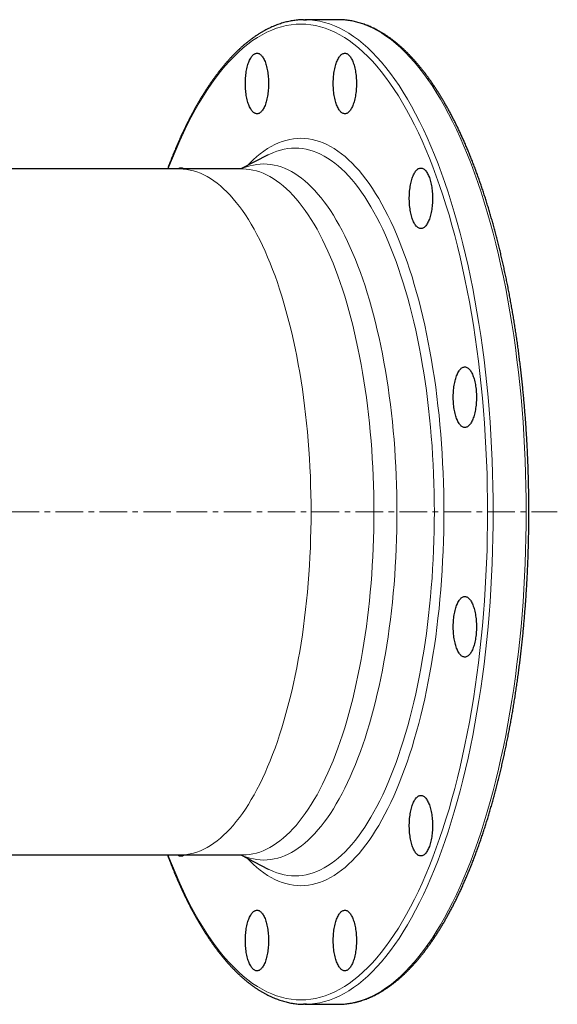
# Model space of a CAD drawing. Header units: millimetres. Extents: x 125 to 1271, y 96 to 1303.
# Tile 2 of 3: x 393 to 641, y 96 to 551. Entities that reach past the tile are written whole.
import ezdxf

# ---------------------------------------------------------------- set-up
doc = ezdxf.new("R2010")
doc.units = ezdxf.units.MM
doc.linetypes.add('CENTERX2', pattern=[20.32, 12.7, -2.54, 2.54, -2.54])
doc.layers.add('FORMAT', color=7, linetype='Continuous')

msp = doc.modelspace()

# ---------------------------------------------------------------- linework, layer by layer
at = {"color": 7, "linetype": 'Continuous', "lineweight": 25}
for p, q in [((539.7, 551.31), (524.45, 551.31)), ((540.36, 551.3), (539.7, 551.31)), ((507.51, 488.79), (494.9, 482.31)), ((507.53, 488.81), (507.51, 488.79)), ((466.63, 482.31), (226.31, 482.31)), ((495.69, 482.31), (466.63, 482.31)), ((387.47, 165.31), (466.63, 165.31)), ((466.63, 165.31), (495.69, 165.31)), ((494.9, 165.31), (507.51, 158.82)), ((507.51, 158.82), (507.55, 158.8)), ((524.45, 96.31), (539.7, 96.31)), ((539.7, 96.31), (540.36, 96.31))]:
    msp.add_line(p, q, dxfattribs=at)
at = {"color": 7, "linetype": 'Continuous', "lineweight": 25, "flags": 128}
for points in [[(523.77, 551.3), (524.45, 551.31), (525.17, 551.3)], [(507.66, 521.82), (507.65, 521.07), (507.63, 520.32), (507.59, 519.57), (507.53, 518.84), (507.46, 518.11), (507.38, 517.39), (507.28, 516.68), (507.17, 515.99), (507.04, 515.31), (506.9, 514.66), (506.75, 514.02), (506.58, 513.41), (506.4, 512.82), (506.21, 512.26), (506.01, 511.72), (505.8, 511.22), (505.57, 510.74), (505.34, 510.3), (505.1, 509.89), (504.85, 509.51), (504.6, 509.17), (504.33, 508.87), (504.06, 508.6), (503.79, 508.37), (503.51, 508.18), (503.23, 508.03), (502.94, 507.92), (502.66, 507.85), (502.37, 507.82), (502.08, 507.83), (501.8, 507.88), (501.51, 507.97), (501.23, 508.1), (500.95, 508.27), (500.67, 508.48), (500.4, 508.73), (500.13, 509.02), (499.87, 509.34), (499.62, 509.7), (499.38, 510.09), (499.14, 510.52), (498.91, 510.98), (498.69, 511.47), (498.49, 511.99), (498.29, 512.54), (498.1, 513.11), (497.93, 513.71), (497.77, 514.34), (497.62, 514.98), (497.49, 515.65), (497.37, 516.33), (497.26, 517.03), (497.17, 517.75), (497.1, 518.47), (497.04, 519.2), (496.99, 519.95), (496.96, 520.69), (496.94, 521.44), (496.94, 522.2), (496.96, 522.95), (496.99, 523.69), (497.04, 524.44), (497.1, 525.17), (497.17, 525.9), (497.26, 526.61), (497.37, 527.31), (497.49, 527.99), (497.62, 528.66), (497.77, 529.3), (497.93, 529.93), (498.1, 530.53), (498.29, 531.1), (498.49, 531.65), (498.69, 532.17), (498.91, 532.67), (499.14, 533.12), (499.38, 533.55), (499.62, 533.94), (499.87, 534.3), (500.13, 534.63), (500.4, 534.91), (500.67, 535.16), (500.95, 535.37), (501.23, 535.54), (501.51, 535.67), (501.8, 535.76), (502.08, 535.81), (502.37, 535.82), (502.66, 535.79), (502.94, 535.72), (503.23, 535.61), (503.51, 535.46), (503.79, 535.27), (504.06, 535.04), (504.33, 534.77), (504.6, 534.47), (504.85, 534.13), (505.1, 533.75), (505.34, 533.34), (505.57, 532.9), (505.8, 532.42), (506.01, 531.92), (506.21, 531.38), (506.4, 530.82), (506.58, 530.23), (506.75, 529.62), (506.9, 528.98), (507.04, 528.33), (507.17, 527.65), (507.28, 526.96), (507.38, 526.25), (507.46, 525.53), (507.53, 524.8), (507.59, 524.07), (507.63, 523.32), (507.65, 522.57), (507.66, 521.82)], [(548.27, 521.82), (548.26, 521.07), (548.23, 520.32), (548.2, 519.57), (548.14, 518.84), (548.07, 518.11), (547.99, 517.39), (547.89, 516.68), (547.78, 515.99), (547.65, 515.31), (547.51, 514.66), (547.36, 514.02), (547.19, 513.41), (547.01, 512.82), (546.82, 512.26), (546.62, 511.72), (546.41, 511.22), (546.18, 510.74), (545.95, 510.3), (545.71, 509.89), (545.46, 509.51), (545.2, 509.17), (544.94, 508.87), (544.67, 508.6), (544.4, 508.37), (544.12, 508.18), (543.84, 508.03), (543.55, 507.92), (543.27, 507.85), (542.98, 507.82), (542.69, 507.83), (542.41, 507.88), (542.12, 507.97), (541.84, 508.1), (541.56, 508.27), (541.28, 508.48), (541.01, 508.73), (540.74, 509.02), (540.48, 509.34), (540.23, 509.7), (539.98, 510.09), (539.75, 510.52), (539.52, 510.98), (539.3, 511.47), (539.09, 511.99), (538.9, 512.54), (538.71, 513.11), (538.54, 513.71), (538.38, 514.34), (538.23, 514.98), (538.1, 515.65), (537.98, 516.33), (537.87, 517.03), (537.78, 517.75), (537.71, 518.47), (537.64, 519.2), (537.6, 519.95), (537.57, 520.69), (537.55, 521.44), (537.55, 522.2), (537.57, 522.95), (537.6, 523.69), (537.64, 524.44), (537.71, 525.17), (537.78, 525.9), (537.87, 526.61), (537.98, 527.31), (538.1, 527.99), (538.23, 528.66), (538.38, 529.3), (538.54, 529.93), (538.71, 530.53), (538.9, 531.1), (539.09, 531.65), (539.3, 532.17), (539.52, 532.67), (539.75, 533.12), (539.98, 533.55), (540.23, 533.94), (540.48, 534.3), (540.74, 534.63), (541.01, 534.91), (541.28, 535.16), (541.56, 535.37), (541.84, 535.54), (542.12, 535.67), (542.41, 535.76), (542.69, 535.81), (542.98, 535.82), (543.27, 535.79), (543.55, 535.72), (543.84, 535.61), (544.12, 535.46), (544.4, 535.27), (544.67, 535.04), (544.94, 534.77), (545.2, 534.47), (545.46, 534.13), (545.71, 533.75), (545.95, 533.34), (546.18, 532.9), (546.41, 532.42), (546.62, 531.92), (546.82, 531.38), (547.01, 530.82), (547.19, 530.23), (547.36, 529.62), (547.51, 528.98), (547.65, 528.33), (547.78, 527.65), (547.89, 526.96), (547.99, 526.25), (548.07, 525.53), (548.14, 524.8), (548.2, 524.07), (548.23, 523.32), (548.26, 522.57), (548.27, 521.82)], [(583.43, 468.76), (583.43, 468.01), (583.4, 467.26), (583.36, 466.52), (583.31, 465.78), (583.24, 465.05), (583.16, 464.33), (583.06, 463.62), (582.95, 462.93), (582.82, 462.26), (582.68, 461.6), (582.53, 460.97), (582.36, 460.35), (582.18, 459.76), (581.99, 459.2), (581.79, 458.67), (581.57, 458.16), (581.35, 457.68), (581.12, 457.24), (580.88, 456.83), (580.63, 456.45), (580.37, 456.11), (580.11, 455.81), (579.84, 455.54), (579.57, 455.32), (579.29, 455.13), (579.01, 454.98), (578.72, 454.86), (578.44, 454.79), (578.15, 454.76), (577.86, 454.77), (577.57, 454.82), (577.29, 454.92), (577, 455.05), (576.72, 455.22), (576.45, 455.42), (576.18, 455.67), (575.91, 455.96), (575.65, 456.28), (575.4, 456.64), (575.15, 457.03), (574.92, 457.46), (574.69, 457.92), (574.47, 458.41), (574.26, 458.93), (574.07, 459.48), (573.88, 460.05), (573.71, 460.66), (573.55, 461.28), (573.4, 461.93), (573.27, 462.59), (573.15, 463.28), (573.04, 463.97), (572.95, 464.69), (572.87, 465.41), (572.81, 466.15), (572.77, 466.89), (572.74, 467.64), (572.72, 468.39), (572.72, 469.14), (572.74, 469.89), (572.77, 470.64), (572.81, 471.38), (572.87, 472.11), (572.95, 472.84), (573.04, 473.55), (573.15, 474.25), (573.27, 474.93), (573.4, 475.6), (573.55, 476.25), (573.71, 476.87), (573.88, 477.47), (574.07, 478.05), (574.26, 478.6), (574.47, 479.12), (574.69, 479.61), (574.92, 480.07), (575.15, 480.49), (575.4, 480.89), (575.65, 481.25), (575.91, 481.57), (576.18, 481.85), (576.45, 482.1), (576.72, 482.31), (577, 482.48), (577.29, 482.61), (577.57, 482.7), (577.86, 482.75), (578.15, 482.76), (578.44, 482.73), (578.72, 482.66), (579.01, 482.55), (579.29, 482.4), (579.57, 482.21), (579.84, 481.98), (580.11, 481.71), (580.37, 481.41), (580.63, 481.07), (580.88, 480.69), (581.12, 480.28), (581.35, 479.84), (581.57, 479.37), (581.79, 478.86), (581.99, 478.32), (582.18, 477.76), (582.36, 477.17), (582.53, 476.56), (582.68, 475.92), (582.82, 475.27), (582.95, 474.59), (583.06, 473.9), (583.16, 473.2), (583.24, 472.48), (583.31, 471.75), (583.36, 471.01), (583.4, 470.26), (583.43, 469.51), (583.43, 468.76)], [(603.74, 376.86), (603.73, 376.11), (603.71, 375.36), (603.67, 374.62), (603.61, 373.88), (603.55, 373.15), (603.46, 372.43), (603.36, 371.72), (603.25, 371.03), (603.12, 370.36), (602.98, 369.7), (602.83, 369.07), (602.66, 368.45), (602.48, 367.86), (602.29, 367.3), (602.09, 366.77), (601.88, 366.26), (601.66, 365.79), (601.42, 365.34), (601.18, 364.93), (600.93, 364.56), (600.68, 364.22), (600.41, 363.91), (600.15, 363.64), (599.87, 363.42), (599.59, 363.23), (599.31, 363.08), (599.03, 362.97), (598.74, 362.9), (598.45, 362.87), (598.16, 362.88), (597.88, 362.93), (597.59, 363.02), (597.31, 363.15), (597.03, 363.32), (596.75, 363.53), (596.48, 363.77), (596.21, 364.06), (595.95, 364.38), (595.7, 364.74), (595.46, 365.13), (595.22, 365.56), (594.99, 366.02), (594.77, 366.51), (594.57, 367.03), (594.37, 367.58), (594.19, 368.16), (594.01, 368.76), (593.85, 369.38), (593.71, 370.03), (593.57, 370.69), (593.45, 371.38), (593.35, 372.08), (593.25, 372.79), (593.18, 373.51), (593.12, 374.25), (593.07, 374.99), (593.04, 375.74), (593.02, 376.49), (593.02, 377.24), (593.04, 377.99), (593.07, 378.74), (593.12, 379.48), (593.18, 380.21), (593.25, 380.94), (593.35, 381.65), (593.45, 382.35), (593.57, 383.03), (593.71, 383.7), (593.85, 384.35), (594.01, 384.97), (594.19, 385.57), (594.37, 386.15), (594.57, 386.7), (594.77, 387.22), (594.99, 387.71), (595.22, 388.17), (595.46, 388.59), (595.7, 388.99), (595.95, 389.35), (596.21, 389.67), (596.48, 389.95), (596.75, 390.2), (597.03, 390.41), (597.31, 390.58), (597.59, 390.71), (597.88, 390.8), (598.16, 390.85), (598.45, 390.86), (598.74, 390.83), (599.03, 390.76), (599.31, 390.65), (599.59, 390.5), (599.87, 390.31), (600.15, 390.08), (600.41, 389.82), (600.68, 389.51), (600.93, 389.17), (601.18, 388.8), (601.42, 388.39), (601.66, 387.94), (601.88, 387.47), (602.09, 386.96), (602.29, 386.43), (602.48, 385.86), (602.66, 385.27), (602.83, 384.66), (602.98, 384.03), (603.12, 383.37), (603.25, 382.7), (603.36, 382), (603.46, 381.3), (603.55, 380.58), (603.61, 379.85), (603.67, 379.11), (603.71, 378.36), (603.73, 377.62), (603.74, 376.86)], [(603.74, 270.75), (603.73, 270), (603.71, 269.25), (603.67, 268.5), (603.61, 267.76), (603.55, 267.03), (603.46, 266.31), (603.36, 265.61), (603.25, 264.92), (603.12, 264.24), (602.98, 263.59), (602.83, 262.95), (602.66, 262.34), (602.48, 261.75), (602.29, 261.19), (602.09, 260.65), (601.88, 260.15), (601.66, 259.67), (601.42, 259.23), (601.18, 258.82), (600.93, 258.44), (600.68, 258.1), (600.41, 257.8), (600.15, 257.53), (599.87, 257.3), (599.59, 257.11), (599.31, 256.96), (599.03, 256.85), (598.74, 256.78), (598.45, 256.75), (598.16, 256.76), (597.88, 256.81), (597.59, 256.9), (597.31, 257.03), (597.03, 257.2), (596.75, 257.41), (596.48, 257.66), (596.21, 257.94), (595.95, 258.27), (595.7, 258.62), (595.46, 259.02), (595.22, 259.44), (594.99, 259.9), (594.77, 260.39), (594.57, 260.92), (594.37, 261.46), (594.19, 262.04), (594.01, 262.64), (593.85, 263.27), (593.71, 263.91), (593.57, 264.58), (593.45, 265.26), (593.35, 265.96), (593.25, 266.67), (593.18, 267.4), (593.12, 268.13), (593.07, 268.87), (593.04, 269.62), (593.02, 270.37), (593.02, 271.12), (593.04, 271.87), (593.07, 272.62), (593.12, 273.36), (593.18, 274.1), (593.25, 274.82), (593.35, 275.54), (593.45, 276.24), (593.57, 276.92), (593.71, 277.58), (593.85, 278.23), (594.01, 278.85), (594.19, 279.46), (594.37, 280.03), (594.57, 280.58), (594.77, 281.1), (594.99, 281.59), (595.22, 282.05), (595.46, 282.48), (595.7, 282.87), (595.95, 283.23), (596.21, 283.55), (596.48, 283.84), (596.75, 284.09), (597.03, 284.29), (597.31, 284.47), (597.59, 284.6), (597.88, 284.69), (598.16, 284.74), (598.45, 284.75), (598.74, 284.72), (599.03, 284.65), (599.31, 284.54), (599.59, 284.38), (599.87, 284.2), (600.15, 283.97), (600.41, 283.7), (600.68, 283.4), (600.93, 283.06), (601.18, 282.68), (601.42, 282.27), (601.66, 281.83), (601.88, 281.35), (602.09, 280.84), (602.29, 280.31), (602.48, 279.75), (602.66, 279.16), (602.83, 278.55), (602.98, 277.91), (603.12, 277.25), (603.25, 276.58), (603.36, 275.89), (603.46, 275.18), (603.55, 274.46), (603.61, 273.73), (603.67, 272.99), (603.71, 272.25), (603.73, 271.5), (603.74, 270.75)], [(583.43, 178.85), (583.43, 178.1), (583.4, 177.35), (583.36, 176.6), (583.31, 175.86), (583.24, 175.13), (583.16, 174.42), (583.06, 173.71), (582.95, 173.02), (582.82, 172.34), (582.68, 171.69), (582.53, 171.05), (582.36, 170.44), (582.18, 169.85), (581.99, 169.29), (581.79, 168.75), (581.57, 168.25), (581.35, 167.77), (581.12, 167.33), (580.88, 166.92), (580.63, 166.54), (580.37, 166.2), (580.11, 165.9), (579.84, 165.63), (579.57, 165.4), (579.29, 165.21), (579.01, 165.06), (578.72, 164.95), (578.44, 164.88), (578.15, 164.85), (577.86, 164.86), (577.57, 164.91), (577.29, 165), (577, 165.13), (576.72, 165.3), (576.45, 165.51), (576.18, 165.76), (575.91, 166.04), (575.65, 166.37), (575.4, 166.72), (575.15, 167.12), (574.92, 167.54), (574.69, 168), (574.47, 168.5), (574.26, 169.02), (574.07, 169.57), (573.88, 170.14), (573.71, 170.74), (573.55, 171.37), (573.4, 172.01), (573.27, 172.68), (573.15, 173.36), (573.04, 174.06), (572.95, 174.77), (572.87, 175.5), (572.81, 176.23), (572.77, 176.98), (572.74, 177.72), (572.72, 178.47), (572.72, 179.22), (572.74, 179.98), (572.77, 180.72), (572.81, 181.46), (572.87, 182.2), (572.95, 182.92), (573.04, 183.64), (573.15, 184.34), (573.27, 185.02), (573.4, 185.69), (573.55, 186.33), (573.71, 186.96), (573.88, 187.56), (574.07, 188.13), (574.26, 188.68), (574.47, 189.2), (574.69, 189.69), (574.92, 190.15), (575.15, 190.58), (575.4, 190.97), (575.65, 191.33), (575.91, 191.65), (576.18, 191.94), (576.45, 192.19), (576.72, 192.4), (577, 192.57), (577.29, 192.7), (577.57, 192.79), (577.86, 192.84), (578.15, 192.85), (578.44, 192.82), (578.72, 192.75), (579.01, 192.64), (579.29, 192.49), (579.57, 192.3), (579.84, 192.07), (580.11, 191.8), (580.37, 191.5), (580.63, 191.16), (580.88, 190.78), (581.12, 190.37), (581.35, 189.93), (581.57, 189.45), (581.79, 188.95), (581.99, 188.41), (582.18, 187.85), (582.36, 187.26), (582.53, 186.65), (582.68, 186.01), (582.82, 185.36), (582.95, 184.68), (583.06, 183.99), (583.16, 183.28), (583.24, 182.56), (583.31, 181.83), (583.36, 181.09), (583.4, 180.35), (583.43, 179.6), (583.43, 178.85)], [(507.66, 125.79), (507.65, 125.04), (507.63, 124.29), (507.59, 123.55), (507.53, 122.81), (507.46, 122.08), (507.38, 121.36), (507.28, 120.65), (507.17, 119.96), (507.04, 119.28), (506.9, 118.63), (506.75, 117.99), (506.58, 117.38), (506.4, 116.79), (506.21, 116.23), (506.01, 115.69), (505.8, 115.19), (505.57, 114.71), (505.34, 114.27), (505.1, 113.86), (504.85, 113.48), (504.6, 113.14), (504.33, 112.84), (504.06, 112.57), (503.79, 112.34), (503.51, 112.15), (503.23, 112), (502.94, 111.89), (502.66, 111.82), (502.37, 111.79), (502.08, 111.8), (501.8, 111.85), (501.51, 111.94), (501.23, 112.07), (500.95, 112.24), (500.67, 112.45), (500.4, 112.7), (500.13, 112.99), (499.87, 113.31), (499.62, 113.67), (499.38, 114.06), (499.14, 114.49), (498.91, 114.95), (498.69, 115.44), (498.49, 115.96), (498.29, 116.51), (498.1, 117.08), (497.93, 117.68), (497.77, 118.31), (497.62, 118.95), (497.49, 119.62), (497.37, 120.3), (497.26, 121), (497.17, 121.72), (497.1, 122.44), (497.04, 123.18), (496.99, 123.92), (496.96, 124.66), (496.94, 125.42), (496.94, 126.17), (496.96, 126.92), (496.99, 127.66), (497.04, 128.41), (497.1, 129.14), (497.17, 129.87), (497.26, 130.58), (497.37, 131.28), (497.49, 131.96), (497.62, 132.63), (497.77, 133.27), (497.93, 133.9), (498.1, 134.5), (498.29, 135.07), (498.49, 135.62), (498.69, 136.14), (498.91, 136.64), (499.14, 137.1), (499.38, 137.52), (499.62, 137.92), (499.87, 138.27), (500.13, 138.6), (500.4, 138.88), (500.67, 139.13), (500.95, 139.34), (501.23, 139.51), (501.51, 139.64), (501.8, 139.73), (502.08, 139.78), (502.37, 139.79), (502.66, 139.76), (502.94, 139.69), (503.23, 139.58), (503.51, 139.43), (503.79, 139.24), (504.06, 139.01), (504.33, 138.74), (504.6, 138.44), (504.85, 138.1), (505.1, 137.72), (505.34, 137.31), (505.57, 136.87), (505.8, 136.39), (506.01, 135.89), (506.21, 135.35), (506.4, 134.79), (506.58, 134.2), (506.75, 133.59), (506.9, 132.95), (507.04, 132.3), (507.17, 131.62), (507.28, 130.93), (507.38, 130.22), (507.46, 129.51), (507.53, 128.78), (507.59, 128.04), (507.63, 127.29), (507.65, 126.54), (507.66, 125.79)], [(548.27, 125.79), (548.26, 125.04), (548.23, 124.29), (548.2, 123.55), (548.14, 122.81), (548.07, 122.08), (547.99, 121.36), (547.89, 120.65), (547.78, 119.96), (547.65, 119.28), (547.51, 118.63), (547.36, 117.99), (547.19, 117.38), (547.01, 116.79), (546.82, 116.23), (546.62, 115.69), (546.41, 115.19), (546.18, 114.71), (545.95, 114.27), (545.71, 113.86), (545.46, 113.48), (545.2, 113.14), (544.94, 112.84), (544.67, 112.57), (544.4, 112.34), (544.12, 112.15), (543.84, 112), (543.55, 111.89), (543.27, 111.82), (542.98, 111.79), (542.69, 111.8), (542.41, 111.85), (542.12, 111.94), (541.84, 112.07), (541.56, 112.24), (541.28, 112.45), (541.01, 112.7), (540.74, 112.99), (540.48, 113.31), (540.23, 113.67), (539.98, 114.06), (539.75, 114.49), (539.52, 114.95), (539.3, 115.44), (539.09, 115.96), (538.9, 116.51), (538.71, 117.08), (538.54, 117.68), (538.38, 118.31), (538.23, 118.95), (538.1, 119.62), (537.98, 120.3), (537.87, 121), (537.78, 121.72), (537.71, 122.44), (537.64, 123.18), (537.6, 123.92), (537.57, 124.66), (537.55, 125.42), (537.55, 126.17), (537.57, 126.92), (537.6, 127.66), (537.64, 128.41), (537.71, 129.14), (537.78, 129.87), (537.87, 130.58), (537.98, 131.28), (538.1, 131.96), (538.23, 132.63), (538.38, 133.27), (538.54, 133.9), (538.71, 134.5), (538.9, 135.07), (539.09, 135.62), (539.3, 136.14), (539.52, 136.64), (539.75, 137.1), (539.98, 137.52), (540.23, 137.92), (540.48, 138.27), (540.74, 138.6), (541.01, 138.88), (541.28, 139.13), (541.56, 139.34), (541.84, 139.51), (542.12, 139.64), (542.41, 139.73), (542.69, 139.78), (542.98, 139.79), (543.27, 139.76), (543.55, 139.69), (543.84, 139.58), (544.12, 139.43), (544.4, 139.24), (544.67, 139.01), (544.94, 138.74), (545.2, 138.44), (545.46, 138.1), (545.71, 137.72), (545.95, 137.31), (546.18, 136.87), (546.41, 136.39), (546.62, 135.89), (546.82, 135.35), (547.01, 134.79), (547.19, 134.2), (547.36, 133.59), (547.51, 132.95), (547.65, 132.3), (547.78, 131.62), (547.89, 130.93), (547.99, 130.22), (548.07, 129.51), (548.14, 128.78), (548.2, 128.04), (548.23, 127.29), (548.26, 126.54), (548.27, 125.79)], [(525.17, 96.31), (524.45, 96.31), (523.8, 96.31)]]:
    msp.add_lwpolyline(points, dxfattribs=at)
at = {"color": 8, "linetype": 'Continuous', "lineweight": 18, "flags": 128}
for points in [[(525.17, 551.3), (526.73, 551.23), (529.01, 550.99), (531.28, 550.6), (533.55, 550.06), (535.81, 549.36), (538.07, 548.5), (540.32, 547.5), (542.55, 546.33), (544.78, 545.02), (546.98, 543.55), (549.18, 541.94), (551.35, 540.17), (553.51, 538.26), (555.65, 536.2), (557.77, 533.99), (559.86, 531.64), (561.93, 529.14), (563.98, 526.51), (565.99, 523.74), (567.98, 520.83), (569.94, 517.78), (571.87, 514.6), (573.76, 511.29), (575.62, 507.86), (577.45, 504.29), (579.24, 500.61), (580.99, 496.8), (582.71, 492.87), (584.38, 488.83), (586.01, 484.67), (587.6, 480.41), (589.15, 476.03), (590.65, 471.56), (592.11, 466.98), (593.52, 462.3), (594.88, 457.53), (596.2, 452.66), (597.47, 447.71), (598.68, 442.67), (599.85, 437.56), (600.96, 432.36), (602.02, 427.09), (603.03, 421.75), (603.98, 416.34), (604.88, 410.87), (605.73, 405.33), (606.52, 399.75), (607.25, 394.11), (607.93, 388.42), (608.55, 382.69), (609.11, 376.91), (609.61, 371.11), (610.05, 365.26), (610.44, 359.39), (610.77, 353.5), (611.03, 347.59), (611.24, 341.66), (611.39, 335.71), (611.48, 329.76), (611.51, 323.81)], [(540.36, 96.31), (541.97, 96.38), (544.25, 96.62), (546.53, 97.01), (548.8, 97.55), (551.06, 98.25), (553.31, 99.11), (555.56, 100.12), (557.8, 101.28), (560.02, 102.59), (562.23, 104.06), (564.42, 105.67), (566.6, 107.44), (568.76, 109.35), (570.89, 111.42), (573.01, 113.62), (575.11, 115.97), (577.18, 118.47), (579.22, 121.1), (581.24, 123.87), (583.23, 126.79), (585.18, 129.83), (587.11, 133.01), (589.01, 136.32), (590.87, 139.75), (592.69, 143.32), (594.48, 147.01), (596.24, 150.81), (597.95, 154.74), (599.62, 158.78), (601.26, 162.94), (602.85, 167.21), (604.39, 171.58), (605.9, 176.06), (607.35, 180.64), (608.76, 185.31), (610.13, 190.08), (611.44, 194.95), (612.71, 199.9), (613.93, 204.94), (615.09, 210.06), (616.21, 215.25), (617.27, 220.52), (618.27, 225.86), (619.23, 231.27), (620.13, 236.75), (620.97, 242.28), (621.76, 247.86), (622.49, 253.5), (623.17, 259.19), (623.79, 264.92), (624.35, 270.7), (624.85, 276.51), (625.3, 282.35), (625.68, 288.22), (626.01, 294.11), (626.28, 300.03), (626.49, 305.96), (626.64, 311.9), (626.73, 317.85), (626.76, 323.81), (626.73, 329.76), (626.64, 335.71), (626.49, 341.66), (626.28, 347.59), (626.01, 353.5), (625.68, 359.39), (625.3, 365.26), (624.85, 371.11), (624.35, 376.91), (623.79, 382.69), (623.17, 388.42), (622.49, 394.11), (621.76, 399.75), (620.97, 405.33), (620.13, 410.87), (619.23, 416.34), (618.27, 421.75), (617.27, 427.09), (616.21, 432.36), (615.09, 437.56), (613.93, 442.67), (612.71, 447.71), (611.44, 452.66), (610.13, 457.53), (608.76, 462.3), (607.35, 466.98), (605.9, 471.56), (604.39, 476.03), (602.85, 480.41), (601.26, 484.67), (599.62, 488.83), (597.95, 492.87), (596.24, 496.8), (594.48, 500.61), (592.69, 504.29), (590.87, 507.86), (589.01, 511.29), (587.11, 514.6), (585.18, 517.78), (583.23, 520.83), (581.24, 523.74), (579.22, 526.51), (577.18, 529.14), (575.11, 531.64), (573.01, 533.99), (570.89, 536.2), (568.76, 538.26), (566.6, 540.17), (564.42, 541.94), (562.23, 543.55), (560.02, 545.02), (557.8, 546.33), (555.56, 547.5), (553.31, 548.5), (551.06, 549.36), (548.8, 550.06), (546.53, 550.6), (544.25, 550.99), (541.97, 551.23), (540.36, 551.3)], [(608.9, 323.81), (608.87, 329.71), (608.78, 335.61), (608.63, 341.5), (608.43, 347.38), (608.16, 353.24), (607.84, 359.08), (607.45, 364.9), (607.01, 370.69), (606.51, 376.45), (605.96, 382.17), (605.34, 387.85), (604.68, 393.49), (603.95, 399.08), (603.17, 404.62), (602.33, 410.1), (601.44, 415.52), (600.49, 420.89), (599.49, 426.18), (598.44, 431.41), (597.34, 436.56), (596.18, 441.63), (594.98, 446.62), (593.72, 451.53), (592.42, 456.35), (591.07, 461.08), (589.67, 465.72), (588.22, 470.26), (586.73, 474.69), (585.2, 479.03), (583.62, 483.26), (582.01, 487.38), (580.35, 491.38), (578.65, 495.28), (576.91, 499.05), (575.14, 502.71), (573.33, 506.24), (571.48, 509.65), (569.6, 512.93), (567.69, 516.08), (565.75, 519.09), (563.78, 521.98), (561.78, 524.73), (559.75, 527.34), (557.7, 529.81), (555.63, 532.14), (553.53, 534.33), (551.41, 536.37), (549.27, 538.27), (547.11, 540.02), (544.94, 541.62), (542.75, 543.08), (540.55, 544.38), (538.33, 545.53), (536.1, 546.53), (533.87, 547.38), (531.62, 548.07), (529.37, 548.61), (527.12, 549), (524.86, 549.23), (522.6, 549.31), (520.34, 549.23), (518.09, 549), (515.83, 548.61), (513.58, 548.07), (511.34, 547.38), (509.1, 546.53), (506.88, 545.53), (504.66, 544.38), (502.46, 543.08), (500.27, 541.62), (498.09, 540.02), (495.94, 538.27), (493.8, 536.37), (491.68, 534.33), (489.58, 532.14), (487.5, 529.81), (485.45, 527.34), (483.43, 524.73), (481.43, 521.98), (479.46, 519.09), (477.51, 516.08), (475.6, 512.93), (473.73, 509.65), (471.88, 506.24), (470.07, 502.71), (468.3, 499.05), (466.56, 495.28), (464.86, 491.38), (463.2, 487.38), (461.58, 483.26), (461.22, 482.31)], [(497.68, 483.74), (498.92, 485.02), (500.54, 486.59), (502.18, 488.04), (503.83, 489.38), (505.5, 490.61), (507.18, 491.72), (508.86, 492.72), (510.56, 493.6), (512.27, 494.37), (513.98, 495.01), (515.7, 495.55), (517.42, 495.96), (519.14, 496.25), (520.87, 496.43), (522.6, 496.49), (524.33, 496.43), (526.06, 496.25), (527.79, 495.96), (529.51, 495.55), (531.23, 495.01), (532.94, 494.37), (534.65, 493.6), (536.34, 492.72), (538.03, 491.72), (539.71, 490.61), (541.37, 489.38), (543.02, 488.04), (544.66, 486.59), (546.29, 485.02), (547.89, 483.35), (549.48, 481.56), (551.05, 479.67), (552.6, 477.67), (554.14, 475.56), (555.65, 473.36), (557.13, 471.04), (558.6, 468.63), (560.03, 466.12), (561.45, 463.51), (562.83, 460.81), (564.19, 458.01), (565.52, 455.12), (566.82, 452.14), (568.09, 449.07), (569.33, 445.91), (570.54, 442.67), (571.71, 439.35), (572.85, 435.96), (573.96, 432.48), (575.03, 428.93), (576.07, 425.31), (577.06, 421.62), (578.03, 417.86), (578.95, 414.03), (579.83, 410.15), (580.68, 406.2), (581.48, 402.2), (582.25, 398.15), (582.97, 394.04), (583.66, 389.89), (584.3, 385.69), (584.9, 381.45), (585.45, 377.17), (585.97, 372.85), (586.44, 368.5), (586.86, 364.12), (587.24, 359.71), (587.58, 355.28), (587.87, 350.82), (588.12, 346.35), (588.33, 341.86), (588.48, 337.35), (588.6, 332.84), (588.66, 328.33), (588.69, 323.81)], [(584.29, 323.81), (584.26, 328.21), (584.2, 332.61), (584.09, 337), (583.93, 341.38), (583.74, 345.75), (583.49, 350.11), (583.21, 354.45), (582.88, 358.77), (582.51, 363.06), (582.09, 367.33), (581.64, 371.56), (581.14, 375.77), (580.6, 379.94), (580.01, 384.07), (579.39, 388.16), (578.72, 392.2), (578.02, 396.2), (577.27, 400.15), (576.49, 404.04), (575.66, 407.88), (574.8, 411.67), (573.9, 415.39), (572.97, 419.05), (572, 422.64), (570.99, 426.17), (569.95, 429.63), (568.87, 433.01), (567.76, 436.32), (566.61, 439.56), (565.44, 442.71), (564.23, 445.78), (562.99, 448.77), (561.73, 451.67), (560.43, 454.49), (559.11, 457.21), (557.76, 459.85), (556.38, 462.39), (554.98, 464.83), (553.56, 467.18), (552.11, 469.43), (550.64, 471.58), (549.15, 473.63), (547.64, 475.58), (546.11, 477.42), (544.56, 479.16), (543, 480.79), (541.42, 482.31), (539.82, 483.73), (538.21, 485.04), (536.59, 486.23), (534.96, 487.31), (533.32, 488.29), (531.66, 489.14), (530, 489.89), (528.34, 490.52), (526.66, 491.04), (524.99, 491.44), (523.3, 491.73), (521.62, 491.9), (519.94, 491.96), (518.25, 491.9), (516.57, 491.73), (514.89, 491.44), (513.21, 491.04), (511.54, 490.52), (509.87, 489.89), (508.21, 489.14), (507.53, 488.81)], [(466.63, 482.31), (468.22, 482.25), (469.81, 482.09), (471.39, 481.82), (472.97, 481.44), (474.55, 480.95), (476.12, 480.35), (477.69, 479.65), (479.24, 478.84), (480.79, 477.93), (482.33, 476.91), (483.86, 475.78), (485.38, 474.55), (486.88, 473.21), (488.37, 471.78), (489.84, 470.24), (491.3, 468.6), (492.74, 466.87), (494.17, 465.03), (495.57, 463.1), (496.96, 461.07), (498.32, 458.95), (499.67, 456.74), (500.99, 454.43), (502.28, 452.04), (503.56, 449.55), (504.8, 446.98), (506.02, 444.33), (507.22, 441.59), (508.38, 438.78), (509.52, 435.88), (510.63, 432.91), (511.71, 429.86), (512.75, 426.74), (513.77, 423.55), (514.75, 420.29), (515.7, 416.97), (516.62, 413.58), (517.5, 410.13), (518.35, 406.62), (519.16, 403.06), (519.94, 399.44), (520.68, 395.76), (521.38, 392.04), (522.04, 388.27), (522.67, 384.46), (523.26, 380.61), (523.81, 376.71), (524.32, 372.79), (524.79, 368.82), (525.22, 364.83), (525.61, 360.81), (525.96, 356.76), (526.27, 352.69), (526.54, 348.6), (526.77, 344.49), (526.96, 340.37), (527.1, 336.24), (527.2, 332.1), (527.27, 327.95), (527.29, 323.81), (527.27, 319.66), (527.2, 315.51), (527.1, 311.37), (526.96, 307.24), (526.77, 303.12), (526.54, 299.01), (526.27, 294.92), (525.96, 290.85), (525.61, 286.8), (525.22, 282.78), (524.79, 278.79), (524.32, 274.83), (523.81, 270.9), (523.26, 267), (522.67, 263.15), (522.04, 259.34), (521.38, 255.57), (520.68, 251.85), (519.94, 248.18), (519.16, 244.56), (518.35, 240.99), (517.5, 237.48), (516.62, 234.03), (515.7, 230.64), (514.75, 227.32), (513.77, 224.06), (512.75, 220.87), (511.71, 217.75), (510.63, 214.7), (509.52, 211.73), (508.38, 208.83), (507.22, 206.02), (506.02, 203.28), (504.8, 200.63), (503.56, 198.06), (502.28, 195.58), (500.99, 193.18), (499.67, 190.88), (498.32, 188.66), (496.96, 186.54), (495.57, 184.51), (494.17, 182.58), (492.74, 180.75), (491.3, 179.01), (489.84, 177.37), (488.37, 175.83), (486.88, 174.4), (485.38, 173.06), (483.86, 171.83), (482.33, 170.71), (480.79, 169.69), (479.24, 168.77), (477.69, 167.96), (476.12, 167.26), (474.55, 166.66), (472.97, 166.17), (471.39, 165.79), (469.81, 165.52), (468.22, 165.36), (466.63, 165.31)], [(494.98, 482.31), (495.82, 482.67), (497.42, 483.27), (499.02, 483.77), (500.62, 484.15), (502.23, 484.43), (503.84, 484.59), (505.45, 484.65), (507.06, 484.59), (508.67, 484.43), (510.28, 484.15), (511.88, 483.77), (513.48, 483.27), (515.08, 482.67), (516.67, 481.95), (518.25, 481.13), (519.82, 480.2), (521.38, 479.17), (522.93, 478.02), (524.47, 476.78), (526, 475.42), (527.51, 473.97), (529.01, 472.4), (530.49, 470.74), (531.95, 468.98), (533.39, 467.12), (534.82, 465.16), (536.23, 463.1), (537.61, 460.95), (538.97, 458.7), (540.31, 456.36), (541.63, 453.93), (542.92, 451.41), (544.19, 448.8), (545.42, 446.11), (546.64, 443.33), (547.82, 440.48), (548.97, 437.54), (550.1, 434.52), (551.19, 431.43), (552.25, 428.26), (553.28, 425.03), (554.28, 421.72), (555.25, 418.35), (556.18, 414.91), (557.07, 411.41), (557.93, 407.85), (558.76, 404.23), (559.54, 400.55), (560.29, 396.83), (561.01, 393.05), (561.68, 389.23), (562.32, 385.36), (562.91, 381.45), (563.47, 377.5), (563.99, 373.51), (564.47, 369.49), (564.9, 365.43), (565.3, 361.35), (565.66, 357.25), (565.97, 353.12), (566.24, 348.97), (566.48, 344.8), (566.66, 340.62), (566.81, 336.43), (566.92, 332.22), (566.98, 328.02), (567, 323.81), (566.98, 319.6), (566.92, 315.39), (566.81, 311.19), (566.66, 306.99), (566.48, 302.81), (566.24, 298.64), (565.97, 294.49), (565.66, 290.36), (565.3, 286.26), (564.9, 282.18), (564.47, 278.12), (563.99, 274.1), (563.47, 270.12), (562.91, 266.17), (562.32, 262.25), (561.68, 258.39), (561.01, 254.56), (560.29, 250.78), (559.54, 247.06), (558.76, 243.38), (557.93, 239.77), (557.07, 236.2), (556.18, 232.7), (555.25, 229.27), (554.28, 225.89), (553.28, 222.58), (552.25, 219.35), (551.19, 216.18), (550.1, 213.09), (548.97, 210.07), (547.82, 207.13), (546.64, 204.28), (545.42, 201.5), (544.19, 198.81), (542.92, 196.2), (541.63, 193.68), (540.31, 191.25), (538.97, 188.91), (537.61, 186.67), (536.23, 184.51), (534.82, 182.45), (533.39, 180.49), (531.95, 178.63), (530.49, 176.87), (529.01, 175.21), (527.51, 173.65), (526, 172.19), (524.47, 170.84), (522.93, 169.59), (521.38, 168.44), (519.82, 167.41), (518.25, 166.48), (516.67, 165.66), (515.08, 164.94), (513.48, 164.34), (511.88, 163.84), (510.28, 163.46), (508.67, 163.18), (507.06, 163.02), (505.45, 162.96), (503.84, 163.02), (502.23, 163.18), (500.62, 163.46), (499.02, 163.84), (497.42, 164.34), (495.82, 164.94), (494.98, 165.31)], [(556.34, 323.81), (556.32, 327.95), (556.26, 332.1), (556.16, 336.24), (556.01, 340.37), (555.83, 344.49), (555.6, 348.6), (555.33, 352.69), (555.02, 356.76), (554.67, 360.81), (554.28, 364.83), (553.85, 368.82), (553.38, 372.79), (552.87, 376.71), (552.32, 380.61), (551.73, 384.46), (551.1, 388.27), (550.44, 392.04), (549.73, 395.76), (548.99, 399.44), (548.22, 403.06), (547.41, 406.62), (546.56, 410.13), (545.68, 413.58), (544.76, 416.97), (543.81, 420.29), (542.83, 423.55), (541.81, 426.74), (540.76, 429.86), (539.69, 432.91), (538.58, 435.88), (537.44, 438.78), (536.28, 441.59), (535.08, 444.33), (533.86, 446.98), (532.61, 449.55), (531.34, 452.04), (530.04, 454.43), (528.72, 456.74), (527.38, 458.95), (526.02, 461.07), (524.63, 463.1), (523.23, 465.03), (521.8, 466.87), (520.36, 468.6), (518.9, 470.24), (517.43, 471.78), (515.94, 473.21), (514.43, 474.55), (512.92, 475.78), (511.39, 476.91), (509.85, 477.93), (508.3, 478.84), (506.74, 479.65), (505.18, 480.35), (503.61, 480.95), (502.03, 481.44), (500.45, 481.82), (498.86, 482.09), (497.28, 482.25), (495.69, 482.31)], [(461.22, 165.31), (461.58, 164.35), (463.2, 160.23), (464.86, 156.23), (466.56, 152.33), (468.3, 148.56), (470.07, 144.9), (471.88, 141.37), (473.73, 137.97), (475.6, 134.69), (477.51, 131.54), (479.46, 128.52), (481.43, 125.63), (483.43, 122.88), (485.45, 120.27), (487.5, 117.8), (489.58, 115.47), (491.68, 113.28), (493.8, 111.24), (495.94, 109.34), (498.09, 107.59), (500.27, 105.99), (502.46, 104.54), (504.66, 103.23), (506.88, 102.08), (509.1, 101.08), (511.34, 100.24), (513.58, 99.54), (515.83, 99), (518.09, 98.61), (520.34, 98.38), (522.6, 98.31), (524.86, 98.38), (527.12, 98.61), (529.37, 99), (531.62, 99.54), (533.87, 100.24), (536.1, 101.08), (538.33, 102.08), (540.55, 103.23), (542.75, 104.54), (544.94, 105.99), (547.11, 107.59), (549.27, 109.34), (551.41, 111.24), (553.53, 113.28), (555.63, 115.47), (557.7, 117.8), (559.75, 120.27), (561.78, 122.88), (563.78, 125.63), (565.75, 128.52), (567.69, 131.54), (569.6, 134.69), (571.48, 137.97), (573.33, 141.37), (575.14, 144.9), (576.91, 148.56), (578.65, 152.33), (580.35, 156.23), (582.01, 160.23), (583.62, 164.35), (585.2, 168.58), (586.73, 172.92), (588.22, 177.36), (589.67, 181.89), (591.07, 186.53), (592.42, 191.26), (593.72, 196.08), (594.98, 200.99), (596.18, 205.98), (597.34, 211.06), (598.44, 216.21), (599.49, 221.43), (600.49, 226.73), (601.44, 232.09), (602.33, 237.51), (603.17, 242.99), (603.95, 248.53), (604.68, 254.12), (605.34, 259.76), (605.96, 265.44), (606.51, 271.16), (607.01, 276.92), (607.45, 282.71), (607.84, 288.53), (608.16, 294.37), (608.43, 300.23), (608.63, 306.11), (608.78, 312), (608.87, 317.9), (608.9, 323.81)], [(495.69, 165.31), (497.28, 165.36), (498.86, 165.52), (500.45, 165.79), (502.03, 166.17), (503.61, 166.66), (505.18, 167.26), (506.74, 167.96), (508.3, 168.77), (509.85, 169.69), (511.39, 170.71), (512.92, 171.83), (514.43, 173.06), (515.94, 174.4), (517.43, 175.83), (518.9, 177.37), (520.36, 179.01), (521.8, 180.75), (523.23, 182.58), (524.63, 184.51), (526.02, 186.54), (527.38, 188.66), (528.72, 190.88), (530.04, 193.18), (531.34, 195.58), (532.61, 198.06), (533.86, 200.63), (535.08, 203.28), (536.28, 206.02), (537.44, 208.83), (538.58, 211.73), (539.69, 214.7), (540.76, 217.75), (541.81, 220.87), (542.83, 224.06), (543.81, 227.32), (544.76, 230.64), (545.68, 234.03), (546.56, 237.48), (547.41, 240.99), (548.22, 244.56), (548.99, 248.18), (549.73, 251.85), (550.44, 255.57), (551.1, 259.34), (551.73, 263.15), (552.32, 267), (552.87, 270.9), (553.38, 274.83), (553.85, 278.79), (554.28, 282.78), (554.67, 286.8), (555.02, 290.85), (555.33, 294.92), (555.6, 299.01), (555.83, 303.12), (556.01, 307.24), (556.16, 311.37), (556.26, 315.51), (556.32, 319.66), (556.34, 323.81)], [(588.69, 323.81), (588.66, 319.29), (588.6, 314.77), (588.48, 310.26), (588.33, 305.76), (588.12, 301.27), (587.87, 296.79), (587.58, 292.34), (587.24, 287.9), (586.86, 283.49), (586.44, 279.11), (585.97, 274.76), (585.45, 270.44), (584.9, 266.16), (584.3, 261.92), (583.66, 257.72), (582.97, 253.57), (582.25, 249.46), (581.48, 245.41), (580.68, 241.41), (579.83, 237.46), (578.95, 233.58), (578.03, 229.75), (577.06, 226), (576.07, 222.3), (575.03, 218.68), (573.96, 215.13), (572.85, 211.66), (571.71, 208.26), (570.54, 204.94), (569.33, 201.7), (568.09, 198.54), (566.82, 195.48), (565.52, 192.49), (564.19, 189.6), (562.83, 186.81), (561.45, 184.1), (560.03, 181.49), (558.6, 178.98), (557.13, 176.57), (555.65, 174.26), (554.14, 172.05), (552.6, 169.94), (551.05, 167.94), (549.48, 166.05), (547.89, 164.27), (546.29, 162.59), (544.66, 161.03), (543.02, 159.57), (541.37, 158.23), (539.71, 157), (538.03, 155.89), (536.34, 154.89), (534.65, 154.01), (532.94, 153.25), (531.23, 152.6), (529.51, 152.07), (527.79, 151.65), (526.06, 151.36), (524.33, 151.18), (522.6, 151.12), (520.87, 151.18), (519.14, 151.36), (517.42, 151.65), (515.7, 152.07), (513.98, 152.6), (512.27, 153.25), (510.56, 154.01), (508.86, 154.89), (507.18, 155.89), (505.5, 157), (503.83, 158.23), (502.18, 159.57), (500.54, 161.03), (498.92, 162.59), (497.68, 163.87)], [(507.55, 158.8), (508.21, 158.47), (509.87, 157.72), (511.54, 157.09), (513.21, 156.57), (514.89, 156.17), (516.57, 155.88), (518.25, 155.71), (519.94, 155.65), (521.62, 155.71), (523.3, 155.88), (524.99, 156.17), (526.66, 156.57), (528.34, 157.09), (530, 157.72), (531.66, 158.47), (533.32, 159.33), (534.96, 160.3), (536.59, 161.38), (538.21, 162.58), (539.82, 163.88), (541.42, 165.3), (543, 166.82), (544.56, 168.45), (546.11, 170.19), (547.64, 172.03), (549.15, 173.98), (550.64, 176.03), (552.11, 178.18), (553.56, 180.43), (554.98, 182.78), (556.38, 185.23), (557.76, 187.77), (559.11, 190.4), (560.43, 193.13), (561.73, 195.94), (562.99, 198.84), (564.23, 201.83), (565.44, 204.9), (566.61, 208.06), (567.76, 211.29), (568.87, 214.6), (569.95, 217.98), (570.99, 221.44), (572, 224.97), (572.97, 228.56), (573.9, 232.22), (574.8, 235.95), (575.66, 239.73), (576.49, 243.57), (577.27, 247.47), (578.02, 251.41), (578.72, 255.41), (579.39, 259.46), (580.01, 263.54), (580.6, 267.67), (581.14, 271.84), (581.64, 276.05), (582.09, 280.28), (582.51, 284.55), (582.88, 288.84), (583.21, 293.16), (583.49, 297.5), (583.74, 301.86), (583.93, 306.23), (584.09, 310.61), (584.2, 315.01), (584.26, 319.4), (584.29, 323.81)], [(611.51, 323.81), (611.48, 317.85), (611.39, 311.9), (611.24, 305.96), (611.03, 300.03), (610.77, 294.11), (610.44, 288.22), (610.05, 282.35), (609.61, 276.51), (609.11, 270.7), (608.55, 264.92), (607.93, 259.19), (607.25, 253.5), (606.52, 247.86), (605.73, 242.28), (604.88, 236.75), (603.98, 231.27), (603.03, 225.86), (602.02, 220.52), (600.96, 215.25), (599.85, 210.06), (598.68, 204.94), (597.47, 199.9), (596.2, 194.95), (594.88, 190.08), (593.52, 185.31), (592.11, 180.64), (590.65, 176.06), (589.15, 171.58), (587.6, 167.21), (586.01, 162.94), (584.38, 158.78), (582.71, 154.74), (580.99, 150.81), (579.24, 147.01), (577.45, 143.32), (575.62, 139.75), (573.76, 136.32), (571.87, 133.01), (569.94, 129.83), (567.98, 126.79), (565.99, 123.87), (563.98, 121.1), (561.93, 118.47), (559.86, 115.97), (557.77, 113.62), (555.65, 111.42), (553.51, 109.35), (551.35, 107.44), (549.18, 105.67), (546.98, 104.06), (544.78, 102.59), (542.55, 101.28), (540.32, 100.12), (538.07, 99.11), (535.81, 98.25), (533.55, 97.55), (531.28, 97.01), (529.01, 96.62), (526.73, 96.38), (525.17, 96.31)]]:
    msp.add_lwpolyline(points, dxfattribs=at)
at = {"color": 7, "linetype": 'Continuous', "lineweight": 25}
for centre, start, end in [((467.13, 480.47), 53.5873, 126.4127), ((467.13, 167.15), 233.6507, 306.3493)]:
    msp.add_arc(centre, 2.29, start, end, dxfattribs=at)
for points, knots in [([(523.73, 551.29), (523.55, 551.29), (523, 551.28), (522.07, 551.23), (520.95, 551.14), (519.83, 551.01), (518.7, 550.84), (517.58, 550.64), (516.46, 550.4), (515.34, 550.12), (514.22, 549.81), (513.1, 549.46), (511.99, 549.08), (510.88, 548.66), (509.76, 548.21), (508.65, 547.71), (507.55, 547.19), (506.44, 546.62), (505.34, 546.02), (504.24, 545.39), (503.15, 544.71), (502.05, 544.01), (500.96, 543.26), (499.88, 542.48), (498.8, 541.67), (497.72, 540.82), (496.65, 539.94), (495.59, 539.02), (494.52, 538.06), (493.47, 537.08), (492.42, 536.05), (491.37, 535), (490.33, 533.91), (489.3, 532.78), (488.27, 531.62), (487.25, 530.43), (486.24, 529.21), (485.23, 527.95), (484.23, 526.67), (483.23, 525.34), (482.25, 523.99), (481.27, 522.61), (480.29, 521.19), (479.33, 519.74), (478.37, 518.26), (477.42, 516.75), (476.48, 515.21), (475.55, 513.64), (474.62, 512.04), (473.71, 510.41), (472.8, 508.75), (471.9, 507.06), (471.01, 505.35), (470.13, 503.6), (469.25, 501.83), (468.39, 500.02), (467.53, 498.19), (466.69, 496.34), (465.85, 494.45), (465.02, 492.54), (464.21, 490.6), (463.4, 488.64), (462.6, 486.65), (461.81, 484.63), (461.26, 483.18), (460.97, 482.4), (460.93, 482.31)], [0, 0, 0, 0, 0.007442, 0.023079, 0.038719, 0.054365, 0.070019, 0.085684, 0.101363, 0.117058, 0.13277, 0.148502, 0.164254, 0.180027, 0.195823, 0.211642, 0.227483, 0.243346, 0.259231, 0.275137, 0.291063, 0.307009, 0.322972, 0.338952, 0.354948, 0.370957, 0.38698, 0.403014, 0.419058, 0.435112, 0.451173, 0.467241, 0.483315, 0.499394, 0.515477, 0.531564, 0.547653, 0.563743, 0.579836, 0.595929, 0.612022, 0.628115, 0.644208, 0.6603, 0.676391, 0.692481, 0.708569, 0.724656, 0.740742, 0.756825, 0.772907, 0.788986, 0.805064, 0.82114, 0.837214, 0.853285, 0.869355, 0.885423, 0.901488, 0.917552, 0.933614, 0.949673, 0.965731, 0.981788, 0.997842, 1, 1, 1, 1]), ([(540.4, 96.32), (540.58, 96.32), (541.14, 96.33), (542.07, 96.38), (543.2, 96.47), (544.32, 96.61), (545.44, 96.77), (546.57, 96.97), (547.69, 97.21), (548.81, 97.49), (549.92, 97.8), (551.04, 98.15), (552.16, 98.53), (553.27, 98.95), (554.38, 99.41), (555.49, 99.9), (556.6, 100.43), (557.7, 100.99), (558.81, 101.59), (559.91, 102.23), (561, 102.9), (562.09, 103.6), (563.18, 104.35), (564.27, 105.13), (565.35, 105.94), (566.42, 106.79), (567.49, 107.67), (568.56, 108.59), (569.62, 109.55), (570.68, 110.54), (571.73, 111.56), (572.77, 112.61), (573.81, 113.71), (574.85, 114.83), (575.87, 115.99), (576.9, 117.18), (577.91, 118.4), (578.92, 119.66), (579.92, 120.95), (580.91, 122.27), (581.9, 123.62), (582.88, 125.01), (583.85, 126.42), (584.82, 127.87), (585.77, 129.35), (586.72, 130.86), (587.66, 132.4), (588.6, 133.97), (589.52, 135.57), (590.44, 137.2), (591.35, 138.86), (592.25, 140.55), (593.14, 142.26), (594.02, 144.01), (594.89, 145.78), (595.76, 147.59), (596.61, 149.42), (597.46, 151.28), (598.3, 153.16), (599.12, 155.07), (599.94, 157.01), (600.75, 158.98), (601.55, 160.97), (602.33, 162.98), (603.11, 165.02), (603.88, 167.09), (604.64, 169.18), (605.38, 171.3), (606.12, 173.44), (606.85, 175.6), (607.56, 177.79), (608.27, 180), (608.96, 182.23), (609.64, 184.48), (610.31, 186.76), (610.97, 189.06), (611.62, 191.38), (612.26, 193.72), (612.88, 196.08), (613.5, 198.46), (614.1, 200.86), (614.69, 203.28), (615.27, 205.72), (615.84, 208.18), (616.39, 210.66), (616.93, 213.15), (617.46, 215.66), (617.98, 218.19), (618.49, 220.74), (618.98, 223.3), (619.46, 225.87), (619.93, 228.47), (620.39, 231.07), (620.83, 233.7), (621.26, 236.33), (621.68, 238.98), (622.08, 241.65), (622.48, 244.33), (622.85, 247.02), (623.22, 249.72), (623.57, 252.43), (623.91, 255.15), (624.24, 257.89), (624.55, 260.64), (624.85, 263.39), (625.14, 266.16), (625.41, 268.93), (625.67, 271.71), (625.91, 274.51), (626.14, 277.31), (626.36, 280.11), (626.57, 282.93), (626.76, 285.74), (626.94, 288.57), (627.1, 291.4), (627.25, 294.24), (627.39, 297.08), (627.51, 299.93), (627.62, 302.77), (627.71, 305.63), (627.79, 308.48), (627.86, 311.34), (627.91, 314.2), (627.95, 317.06), (627.98, 319.92), (627.99, 322.79), (627.99, 325.65), (627.97, 328.51), (627.94, 331.38), (627.9, 334.24), (627.84, 337.1), (627.77, 339.95), (627.69, 342.81), (627.59, 345.66), (627.48, 348.51), (627.35, 351.35), (627.21, 354.19), (627.05, 357.03), (626.89, 359.86), (626.71, 362.68), (626.51, 365.5), (626.3, 368.31), (626.08, 371.11), (625.84, 373.91), (625.59, 376.7), (625.33, 379.48), (625.05, 382.25), (624.76, 385.02), (624.46, 387.77), (624.14, 390.51), (623.81, 393.24), (623.47, 395.96), (623.12, 398.67), (622.75, 401.37), (622.36, 404.06), (621.97, 406.73), (621.56, 409.39), (621.14, 412.04), (620.71, 414.67), (620.26, 417.29), (619.8, 419.89), (619.33, 422.48), (618.84, 425.05), (618.35, 427.61), (617.84, 430.15), (617.31, 432.67), (616.78, 435.18), (616.23, 437.67), (615.68, 440.14), (615.1, 442.59), (614.52, 445.03), (613.93, 447.44), (613.32, 449.84), (612.71, 452.21), (612.08, 454.57), (611.44, 456.9), (610.78, 459.21), (610.12, 461.5), (609.45, 463.78), (608.76, 466.02), (608.06, 468.25), (607.36, 470.45), (606.64, 472.63), (605.91, 474.79), (605.17, 476.92), (604.42, 479.03), (603.66, 481.11), (602.89, 483.17), (602.11, 485.21), (601.32, 487.22), (600.52, 489.2), (599.71, 491.16), (598.89, 493.09), (598.06, 494.99), (597.22, 496.87), (596.37, 498.72), (595.51, 500.54), (594.65, 502.33), (593.77, 504.1), (592.89, 505.84), (591.99, 507.55), (591.09, 509.23), (590.18, 510.88), (589.26, 512.5), (588.33, 514.09), (587.4, 515.65), (586.46, 517.18), (585.5, 518.68), (584.54, 520.15), (583.58, 521.59), (582.6, 523), (581.62, 524.38), (580.63, 525.72), (579.64, 527.03), (578.63, 528.31), (577.62, 529.56), (576.61, 530.78), (575.58, 531.96), (574.55, 533.11), (573.52, 534.22), (572.48, 535.3), (571.43, 536.35), (570.37, 537.37), (569.32, 538.34), (568.25, 539.29), (567.18, 540.2), (566.11, 541.08), (565.03, 541.92), (563.94, 542.72), (562.86, 543.49), (561.76, 544.22), (560.67, 544.92), (559.57, 545.59), (558.46, 546.21), (557.36, 546.8), (556.25, 547.36), (555.14, 547.87), (554.02, 548.36), (552.91, 548.8), (551.79, 549.21), (550.67, 549.58), (549.55, 549.92), (548.43, 550.22), (547.31, 550.48), (546.18, 550.71), (545.06, 550.9), (543.93, 551.06), (542.81, 551.17), (541.68, 551.25), (540.88, 551.29), (540.45, 551.3), (540.4, 551.3)], [0, 0, 0, 0, 0.001933, 0.005879, 0.009827, 0.013775, 0.017726, 0.02168, 0.025637, 0.029598, 0.033563, 0.037534, 0.041509, 0.04549, 0.049477, 0.053469, 0.057467, 0.061471, 0.06548, 0.069494, 0.073514, 0.077538, 0.081567, 0.0856, 0.089637, 0.093677, 0.097721, 0.101768, 0.105817, 0.109869, 0.113922, 0.117978, 0.122035, 0.126093, 0.130152, 0.134212, 0.138272, 0.142333, 0.146394, 0.150456, 0.154518, 0.158579, 0.162641, 0.166702, 0.170763, 0.174824, 0.178885, 0.182945, 0.187004, 0.191063, 0.195122, 0.19918, 0.203238, 0.207295, 0.211352, 0.215408, 0.219464, 0.223519, 0.227574, 0.231628, 0.235682, 0.239735, 0.243788, 0.24784, 0.251892, 0.255943, 0.259994, 0.264044, 0.268094, 0.272144, 0.276193, 0.280242, 0.284291, 0.288339, 0.292387, 0.296434, 0.300481, 0.304528, 0.308575, 0.312621, 0.316667, 0.320712, 0.324758, 0.328803, 0.332848, 0.336892, 0.340937, 0.344981, 0.349025, 0.353069, 0.357112, 0.361156, 0.365199, 0.369242, 0.373284, 0.377327, 0.38137, 0.385412, 0.389454, 0.393496, 0.397538, 0.40158, 0.405621, 0.409663, 0.413704, 0.417746, 0.421787, 0.425828, 0.429869, 0.43391, 0.437951, 0.441992, 0.446033, 0.450073, 0.454114, 0.458155, 0.462195, 0.466236, 0.470276, 0.474317, 0.478357, 0.482397, 0.486438, 0.490478, 0.494518, 0.498559, 0.502599, 0.506639, 0.51068, 0.51472, 0.51876, 0.522801, 0.526841, 0.530881, 0.534922, 0.538962, 0.543003, 0.547043, 0.551084, 0.555125, 0.559165, 0.563206, 0.567247, 0.571288, 0.575329, 0.57937, 0.583411, 0.587452, 0.591494, 0.595535, 0.599577, 0.603618, 0.60766, 0.611702, 0.615744, 0.619786, 0.623829, 0.627871, 0.631914, 0.635957, 0.64, 0.644043, 0.648086, 0.65213, 0.656173, 0.660217, 0.664261, 0.668306, 0.67235, 0.676395, 0.68044, 0.684486, 0.688532, 0.692577, 0.696624, 0.70067, 0.704717, 0.708764, 0.712812, 0.716859, 0.720908, 0.724956, 0.729005, 0.733054, 0.737104, 0.741154, 0.745205, 0.749256, 0.753307, 0.757359, 0.761411, 0.765464, 0.769517, 0.773571, 0.777625, 0.78168, 0.785735, 0.789791, 0.793847, 0.797904, 0.801961, 0.806019, 0.810077, 0.814136, 0.818196, 0.822256, 0.826316, 0.830377, 0.834438, 0.838499, 0.842561, 0.846623, 0.850685, 0.854748, 0.85881, 0.862872, 0.866934, 0.870996, 0.875057, 0.879117, 0.883177, 0.887235, 0.891293, 0.895348, 0.899402, 0.903454, 0.907503, 0.91155, 0.915594, 0.919634, 0.923671, 0.927704, 0.931732, 0.935756, 0.939774, 0.943788, 0.947796, 0.951799, 0.955795, 0.959787, 0.963772, 0.967752, 0.971726, 0.975695, 0.97966, 0.98362, 0.987576, 0.991529, 0.995479, 0.999427, 1, 1, 1, 1]), ([(460.93, 165.31), (461.04, 165.02), (461.41, 164.04), (462.04, 162.41), (462.83, 160.4), (463.63, 158.41), (464.44, 156.46), (465.26, 154.53), (466.09, 152.62), (466.93, 150.74), (467.77, 148.89), (468.63, 147.07), (469.5, 145.28), (470.37, 143.51), (471.26, 141.77), (472.15, 140.07), (473.06, 138.39), (473.97, 136.73), (474.88, 135.11), (475.81, 133.52), (476.75, 131.96), (477.69, 130.43), (478.64, 128.93), (479.6, 127.46), (480.57, 126.02), (481.54, 124.61), (482.52, 123.23), (483.51, 121.89), (484.51, 120.58), (485.51, 119.3), (486.52, 118.05), (487.54, 116.84), (488.56, 115.65), (489.59, 114.51), (490.63, 113.39), (491.67, 112.31), (492.72, 111.26), (493.77, 110.25), (494.83, 109.27), (495.9, 108.32), (496.97, 107.41), (498.04, 106.54), (499.12, 105.7), (500.2, 104.89), (501.29, 104.12), (502.38, 103.39), (503.48, 102.69), (504.58, 102.03), (505.68, 101.4), (506.79, 100.81), (507.9, 100.25), (509.01, 99.74), (510.12, 99.26), (511.24, 98.81), (512.36, 98.4), (513.47, 98.03), (514.59, 97.69), (515.72, 97.39), (516.84, 97.13), (517.96, 96.9), (519.09, 96.71), (520.21, 96.56), (521.34, 96.44), (522.46, 96.36), (523.27, 96.32), (523.71, 96.32), (523.77, 96.31)], [0, 0, 0, 0, 0.0067223, 0.0227676, 0.0388147, 0.0548636, 0.0709144, 0.0869671, 0.1030217, 0.1190783, 0.1351369, 0.1511976, 0.1672603, 0.183325, 0.1993919, 0.2154608, 0.2315317, 0.2476047, 0.2636797, 0.2797567, 0.2958355, 0.3119161, 0.3279985, 0.3440824, 0.3601677, 0.3762542, 0.3923417, 0.40843, 0.4245187, 0.4406075, 0.4566958, 0.4727832, 0.4888691, 0.504953, 0.5210342, 0.5371119, 0.5531855, 0.5692538, 0.5853161, 0.6013713, 0.6174183, 0.6334558, 0.6494827, 0.6654977, 0.6814994, 0.6974866, 0.7134578, 0.7294119, 0.7453476, 0.7612637, 0.7771592, 0.7930333, 0.8088853, 0.8247147, 0.8405214, 0.8563054, 0.8720672, 0.8878075, 0.9035274, 0.9192282, 0.9349117, 0.95058, 0.9662352, 0.9818799, 0.9975169, 1, 1, 1, 1])]:
    msp.add_open_spline(points, degree=3, knots=knots, dxfattribs=at)
at = {"layer": 'FORMAT', "linetype": 'CENTERX2', "lineweight": 18}
for p, q in [((226.31, 323.81), (466.63, 323.81)), ((466.63, 323.81), (641.13, 323.81))]:
    msp.add_line(p, q, dxfattribs=at)

doc.saveas('drawing.dxf')
